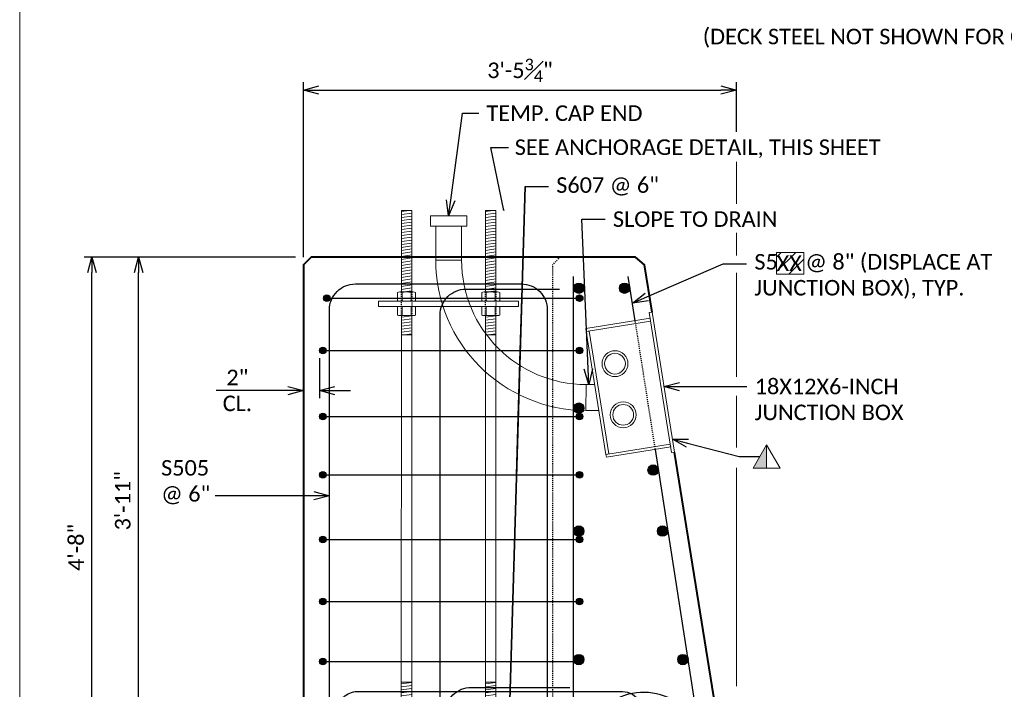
# Model space of a CAD drawing. Extents: x -3074 to 205, y -4612 to -1849.
# Tile 3 of 24: x -1415 to -1320, y -2315 to -2251. Entities that reach past the tile are written whole.
import ezdxf
from ezdxf import colors
from ezdxf.entities.mleader import LeaderData, LeaderLine
from ezdxf.enums import TextEntityAlignment as Align
from ezdxf.math import Vec2, Vec3

# ---------------------------------------------------------------- set-up
doc = ezdxf.new("R2010")
doc.units = 0
doc.header["$MEASUREMENT"] = 0
doc.linetypes.add('Wisdot2', pattern=[0.125, 0.0625, -0.0625])
doc.layers.add('B_ANNO_DESIGN_NOTES', color=1, linetype='Continuous', lineweight=18, true_color=0xff0000)
for name, color, linetype, lineweight in [('B_ANNO_DIM', 7, 'Continuous', 18), ('B_ANNO_SYMB', 7, 'Continuous', 18), ('B_ANNO_TEXT', 7, 'Continuous', 18), ('B_CONC_PPT', 12, 'Continuous', 40), ('B_DETAIL', 7, 'Continuous', 18), ('B_DETAIL_HIDDEN', 7, 'Wisdot2', 25), ('B_REBAR', 5, 'Continuous', 25), ('B_STEEL', 92, 'Continuous', 18)]:
    doc.layers.add(name, color=color, linetype=linetype, lineweight=lineweight)
doc.layers.add('B_ANNO_NOPLOT', color=47, linetype='Continuous', lineweight=18, plot=False)
doc.styles.add('Annotative', font='calibri.ttf', dxfattribs={"height": 0.0625})
doc.styles.get("Standard").update_dxf_attribs({"font": 'calibri.ttf'})
doc.dimstyles.new('Annotative', dxfattribs={"dimscale": 0, "dimtxt": 0.0625, "dimasz": 0.0625, "dimexe": 0.03125, "dimexo": 0.03125, "dimgap": 0.03125, "dimtad": 1, "dimdec": 3, "dimzin": 3, "dimdsep": 46, "dimlunit": 4, "dimtxsty": 'Standard', "dimblk": 'OPEN30', "dimcen": 0.03125, "dimaunit": 1, "dimadec": 0, "dimazin": 3, "dimtfac": 0.75, "dimtdec": 3, "dimtofl": 0, "dimtmove": 0, "dimatfit": 3, "dimldrblk": 'OPEN30', "dimfxl": 1, "dimtfill": 1, "dimfrac": 1, "dimtolj": 1, "dimtzin": 0, "dimarcsym": 0})

# ---------------------------------------------------------------- blocks, each defined once
blk = doc.blocks.new('INS_SS56ELEC_BASE')
at = {"layer": 'B_ANNO_NOPLOT', "flags": 128}
blk.add_lwpolyline([(0, 0), (0, 252), (323.9277, 252), (323.9277, 238.8552), (378, 238.8552), (378, 40.4996), (316.5708, 40.4996), (316.5708, 0)], close=True, dxfattribs=at)
at = {"layer": 'B_ANNO_DIM', "style": 'Annotative'}
for tag, p in [('BAR1', (199.7292, 243.0173)), ('BAR2', (201.4129, 162.5233)), ('BAR3', (224.5166, 162.5745))]:
    blk.add_attdef(tag, p, '', height=1.5, dxfattribs=at)
at = {"layer": 'B_ANNO_TEXT', "style": 'Annotative'}
blk.add_attdef('BAR4', (229.4197, 168.6587), '', height=1.5, dxfattribs=at)
blk = doc.blocks.new('rebar - section A')
at = {"layer": 'B_REBAR'}
h = blk.add_hatch(color=256, dxfattribs=at)
edge = h.paths.add_edge_path()
edge.add_arc((26.234, 53), 0.5, 0, 360)
h = blk.add_hatch(color=256, dxfattribs=at)
edge = h.paths.add_edge_path()
edge.add_arc((30.66, 53), 0.5, 0, 360)
h = blk.add_hatch(color=256, dxfattribs=at)
edge = h.paths.add_edge_path()
edge.add_arc((1.949, 52.044), 0.318, 0, 360)
h = blk.add_hatch(color=256, dxfattribs=at)
edge = h.paths.add_edge_path()
edge.add_arc((26.324, 52.044), 0.318, 0, 360)
h = blk.add_hatch(color=256, dxfattribs=at)
edge = h.paths.add_edge_path()
edge.add_arc((1.557, 47), 0.318, 0, 360)
h = blk.add_hatch(color=256, dxfattribs=at)
edge = h.paths.add_edge_path()
edge.add_arc((26.305, 47), 0.318, 0, 360)
h = blk.add_hatch(color=256, dxfattribs=at)
edge = h.paths.add_edge_path()
edge.add_arc((26.234, 41.43), 0.5, 0, 360)
h = blk.add_hatch(color=256, dxfattribs=at)
edge = h.paths.add_edge_path()
edge.add_arc((1.557, 40.624), 0.318, 0, 360)
h = blk.add_hatch(color=256, dxfattribs=at)
edge = h.paths.add_edge_path()
edge.add_arc((26.305, 40.624), 0.318, 0, 360)
h = blk.add_hatch(color=256, dxfattribs=at)
edge = h.paths.add_edge_path()
edge.add_arc((1.557, 35), 0.318, 0, 360)
h = blk.add_hatch(color=256, dxfattribs=at)
edge = h.paths.add_edge_path()
edge.add_arc((26.305, 35), 0.318, 0, 360)
h = blk.add_hatch(color=256, dxfattribs=at)
edge = h.paths.add_edge_path()
edge.add_arc((33.41, 35.46), 0.5, 0, 360)
h = blk.add_hatch(color=256, dxfattribs=at)
edge = h.paths.add_edge_path()
edge.add_arc((26.234, 29.572), 0.5, 0, 360)
h = blk.add_hatch(color=256, dxfattribs=at)
edge = h.paths.add_edge_path()
edge.add_arc((34.316, 29.572), 0.5, 0, 360)
h = blk.add_hatch(color=256, dxfattribs=at)
edge = h.paths.add_edge_path()
edge.add_arc((1.557, 28.764), 0.318, 0, 360)
h = blk.add_hatch(color=256, dxfattribs=at)
edge = h.paths.add_edge_path()
edge.add_arc((26.305, 28.764), 0.318, 0, 360)
h = blk.add_hatch(color=256, dxfattribs=at)
edge = h.paths.add_edge_path()
edge.add_arc((1.557, 22.789), 0.318, 0, 360)
h = blk.add_hatch(color=256, dxfattribs=at)
edge = h.paths.add_edge_path()
edge.add_arc((26.305, 22.789), 0.318, 0, 360)
h = blk.add_hatch(color=256, dxfattribs=at)
edge = h.paths.add_edge_path()
edge.add_arc((1.557, 17), 0.318, 0, 360)
h = blk.add_hatch(color=256, dxfattribs=at)
edge = h.paths.add_edge_path()
edge.add_arc((26.234, 17.18), 0.5, 0, 360)
h = blk.add_hatch(color=256, dxfattribs=at)
edge = h.paths.add_edge_path()
edge.add_arc((26.305, 17), 0.318, 0, 360)
h = blk.add_hatch(color=256, dxfattribs=at)
edge = h.paths.add_edge_path()
edge.add_arc((36.276, 17.18), 0.5, 0, 360)
h = blk.add_hatch(color=256, dxfattribs=at)
edge = h.paths.add_edge_path()
edge.add_arc((1.557, 11), 0.318, 0, 360)
h = blk.add_hatch(color=256, dxfattribs=at)
edge = h.paths.add_edge_path()
edge.add_arc((26.305, 11), 0.318, 0, 360)
h = blk.add_hatch(color=256, dxfattribs=at)
edge = h.paths.add_edge_path()
edge.add_arc((27.4, 5.768), 0.5, 0, 360)
h = blk.add_hatch(color=256, dxfattribs=at)
edge = h.paths.add_edge_path()
edge.add_arc((38.323, 5.768), 0.5, 0, 360)
h = blk.add_hatch(color=256, dxfattribs=at)
edge = h.paths.add_edge_path()
edge.add_arc((1.557, 5), 0.318, 0, 360)
h = blk.add_hatch(color=256, dxfattribs=at)
edge = h.paths.add_edge_path()
edge.add_arc((26.305, 5), 0.318, 0, 360)
h = blk.add_hatch(color=256, dxfattribs=at)
edge = h.paths.add_edge_path()
edge.add_arc((2.057, -1), 0.318, 0, 360)
h = blk.add_hatch(color=256, dxfattribs=at)
edge = h.paths.add_edge_path()
edge.add_arc((26.693, -1), 0.318, 0, 360)
h = blk.add_hatch(color=256, dxfattribs=at)
edge = h.paths.add_edge_path()
edge.add_arc((2.057, -7), 0.318, 0, 360)
h = blk.add_hatch(color=256, dxfattribs=at)
edge = h.paths.add_edge_path()
edge.add_arc((26.693, -7), 0.318, 0, 360)
at = {"layer": 'B_DETAIL_HIDDEN'}
blk.add_line((33.621, 37.455), (31.681, 49.867), dxfattribs=at)
at = {"layer": 'B_REBAR'}
for p, q in [((1.631, 52.044), (26.641, 52.044)), ((1.24, 47), (26.305, 47)), ((1.24, 40.624), (26.305, 40.624)), ((1.24, 35), (26.305, 35)), ((1.24, 28.764), (26.305, 28.764)), ((1.24, 22.789), (26.305, 22.789)), ((1.24, 17), (26.305, 17)), ((1.24, 11), (26.305, 11)), ((40.446, -4.933), (38.408, 8.665)), ((27.436, -5.419), (26.568, 7.298)), ((1.24, 5), (26.305, 5)), ((1.74, -1), (27.01, -1)), ((40.446, -4.933), (47.978, -4.933)), ((1.74, -7), (27.01, -7))]:
    blk.add_line(p, q, dxfattribs=at)
at = {"layer": 'B_REBAR', "flags": 128}
for points in [[(25.714, 54.142), (25.714, 9.179, 1.081794), (37.889, 10.137), (33.621, 37.455)], [(2.207, 2.99), (2.207, 50.916, -0.414214), (4.707, 53.416), (20.707, 53.416, -0.414214), (23.207, 50.916), (23.207, 2.99)], [(12.875, 2.99), (12.875, 50.416, -0.414214), (15.375, 52.916), (24.375, 52.916)], [(24.875, -4.5), (15.875, -4.5, -0.414214), (13.375, -2), (13.375, 12, -0.414214), (15.875, 14.5), (25.375, 14.5)], [(15.01, -4.906), (4.885, -4.906, -0.414214), (3.01, -3.031), (3.01, 12.219, -0.414214), (4.885, 14.094), (30.454, 14.094, -0.272375), (32.093, 13.129), (41.2, -3.263, 0.272375), (42.293, -3.906), (47.978, -3.906)]]:
    blk.add_lwpolyline(points, format="xyb", dxfattribs=at)
blk.add_lwpolyline([(31.681, 49.867), (31.013, 54.142)], dxfattribs=at)
at = {"layer": 'B_REBAR'}
for centre, radius in [((26.234, 53), 0.5), ((30.66, 53), 0.5), ((1.949, 52.044), 0.318), ((26.324, 52.044), 0.318), ((1.557, 47), 0.318), ((26.305, 47), 0.318), ((26.234, 41.43), 0.5), ((1.557, 40.624), 0.318), ((26.305, 40.624), 0.318), ((1.557, 35), 0.318), ((26.305, 35), 0.318), ((33.41, 35.46), 0.5), ((26.234, 29.572), 0.5), ((34.316, 29.572), 0.5), ((1.557, 28.764), 0.318), ((26.305, 28.764), 0.318), ((1.557, 22.789), 0.318), ((26.305, 22.789), 0.318), ((1.557, 17), 0.318), ((26.234, 17.18), 0.5), ((36.276, 17.18), 0.5), ((1.557, 11), 0.318), ((26.305, 11), 0.318), ((27.4, 5.768), 0.5), ((38.323, 5.768), 0.5), ((1.557, 5), 0.318), ((26.305, 5), 0.318), ((2.057, -1), 0.318), ((26.693, -1), 0.318), ((2.057, -7), 0.318), ((26.693, -7), 0.318)]:
    blk.add_circle(centre, radius, dxfattribs=at)
blk.add_arc((32.48, 8.05), 5.96, 5.92096, 187.24925, dxfattribs=at)
blk = doc.blocks.new('_Open30')
at = {"color": 0, "linetype": 'ByBlock', "lineweight": -2}
for p, q in [((-1, 0.268), (0, 0)), ((0, 0), (-1, -0.268)), ((0, 0), (-1, 0))]:
    blk.add_line(p, q, dxfattribs=at)
blk = doc.blocks.new('*D1339')
at = {"layer": 'B_ANNO_DIM', "color": 0, "lineweight": -2, "transparency": 16777216}
for p, q in [((27.35, 94.103), (27.35, 110.966)), ((28.85, 110.216), (67.6, 110.216)), ((69.1, 106.178), (69.1, 110.966))]:
    blk.add_line(p, q, dxfattribs=at)
at = {"layer": 'Defpoints', "color": 0, "transparency": 16777216}
for p in [(69.1, 110.216), (69.1, 105.428), (27.35, 93.353)]:
    blk.add_point(p, dxfattribs=at)
at = {"layer": 'B_ANNO_DIM', "color": 0, "lineweight": -2, "transparency": 16777216, "xscale": 1.5, "yscale": 1.5, "zscale": 1.5, "rotation": 180}
blk.add_blockref('_Open30', (27.35, 110.216), dxfattribs=at)
at = {"layer": 'B_ANNO_DIM', "color": 0, "lineweight": -2, "transparency": 16777216, "xscale": 1.5, "yscale": 1.5, "zscale": 1.5}
blk.add_blockref('_Open30', (69.1, 110.216), dxfattribs=at)
at = {"layer": 'B_ANNO_DIM', "color": 0, "transparency": 16777216, "insert": (48.225, 112.119), "char_height": 1.5, "attachment_point": 5, "bg_fill": 3, "box_fill_scale": 1.25, "bg_fill_color": 256, "bg_fill_true_color": 13158600, "bg_fill_transparency": 0}
blk.add_mtext('\\A1;3\'-5{\\H0.75x;\\S3#4;}"', dxfattribs=at)
blk = doc.blocks.new('triangle half solid')
at = {"layer": 'B_ANNO_SYMB'}
blk.add_hatch(color=256, dxfattribs=at).paths.add_polyline_path([(-2.44, 0.375), (-2.44, -1.875), (-3.739, -1.875)])
at = {"layer": 'B_ANNO_SYMB', "flags": 128}
for points in [[(-3.739, -1.875), (-2.44, 0.375), (-1.141, -1.875), (-3.739, -1.875)], [(-2.44, 0.375), (-2.44, -1.875), (-3.739, -1.875), (-2.44, 0.375)]]:
    blk.add_lwpolyline(points, dxfattribs=at)
blk = doc.blocks.new('*D1323')
at = {"layer": 'B_ANNO_DIM', "color": 0, "lineweight": -2, "transparency": 16777216}
for p, q in [((26.6, 94.103), (6.213, 94.103)), ((6.963, 39.603), (6.963, 92.603)), ((27.35, 38.103), (6.213, 38.103))]:
    blk.add_line(p, q, dxfattribs=at)
at = {"layer": 'Defpoints', "color": 0, "transparency": 16777216}
for p in [(6.963, 94.103), (27.35, 94.103), (28.1, 38.103)]:
    blk.add_point(p, dxfattribs=at)
at = {"layer": 'B_ANNO_DIM', "color": 0, "lineweight": -2, "transparency": 16777216, "xscale": 1.5, "yscale": 1.5, "zscale": 1.5}
for p, rotation in [((6.963, 94.103), 90), ((6.963, 38.103), 270)]:
    blk.add_blockref('_Open30', p, dxfattribs=dict(at, rotation=rotation))
at = {"layer": 'B_ANNO_DIM', "color": 0, "transparency": 16777216, "insert": (5.444, 66.103), "char_height": 1.5, "attachment_point": 5, "rotation": 90, "bg_fill": 3, "box_fill_scale": 1.25, "bg_fill_color": 256, "bg_fill_true_color": 13158600, "bg_fill_transparency": 0}
blk.add_mtext('\\A1;4\'-8"', dxfattribs=at)
blk = doc.blocks.new('*D1317')
at = {"layer": 'B_ANNO_DIM', "color": 0, "lineweight": -2, "transparency": 16777216}
for p, q in [((11.458, 48.603), (11.458, 92.603)), ((34.462, 47.103), (10.708, 47.103))]:
    blk.add_line(p, q, dxfattribs=at)
at = {"layer": 'Defpoints', "color": 0, "transparency": 16777216}
for p in [(11.458, 94.103), (11.458, 94.103), (35.212, 47.103)]:
    blk.add_point(p, dxfattribs=at)
at = {"layer": 'B_ANNO_DIM', "color": 0, "lineweight": -2, "transparency": 16777216, "xscale": 1.5, "yscale": 1.5, "zscale": 1.5}
for p, rotation in [((11.458, 94.103), 90), ((11.458, 47.103), 270)]:
    blk.add_blockref('_Open30', p, dxfattribs=dict(at, rotation=rotation))
at = {"layer": 'B_ANNO_DIM', "color": 0, "transparency": 16777216, "insert": (9.939, 70.603), "char_height": 1.5, "attachment_point": 5, "rotation": 90, "bg_fill": 3, "box_fill_scale": 1.25, "bg_fill_color": 256, "bg_fill_true_color": 13158600, "bg_fill_transparency": 0}
blk.add_mtext('\\A1;3\'-11"', dxfattribs=at)
blk = doc.blocks.new('*D1320')
at = {"layer": 'B_ANNO_DIM', "color": 0, "lineweight": -2, "transparency": 16777216}
for p, q in [((28.893, 84.353), (28.893, 80.485)), ((25.85, 81.235), (18.952, 81.235)), ((30.393, 81.235), (31.893, 81.235))]:
    blk.add_line(p, q, dxfattribs=at)
at = {"layer": 'Defpoints', "color": 0, "transparency": 16777216}
for p in [(28.893, 85.103), (27.35, 81.235), (28.893, 81.235)]:
    blk.add_point(p, dxfattribs=at)
at = {"layer": 'B_ANNO_DIM', "color": 0, "lineweight": -2, "transparency": 16777216, "xscale": 1.5, "yscale": 1.5, "zscale": 1.5}
blk.add_blockref('_Open30', (27.35, 81.235), dxfattribs=at)
at = {"layer": 'B_ANNO_DIM', "color": 0, "lineweight": -2, "transparency": 16777216, "xscale": 1.5, "yscale": 1.5, "zscale": 1.5, "rotation": 180}
blk.add_blockref('_Open30', (28.893, 81.235), dxfattribs=at)
at = {"layer": 'B_ANNO_DIM', "color": 0, "transparency": 16777216, "insert": (20.983, 81.235), "char_height": 1.5, "attachment_point": 5}
blk.add_mtext('\\A1;2"\\PCL.', dxfattribs=at)
blk = doc.blocks.new('*U1300')
at = {"layer": 'B_ANNO_NOPLOT', "flags": 128}
blk.add_lwpolyline([(0, 0), (0, 252), (323.9277, 252), (323.9277, 238.8552), (378, 238.8552), (378, 40.4996), (316.5708, 40.4996), (316.5708, 0)], close=True, dxfattribs=at)
blk = doc.blocks.new('11.5 bolt dia. - section')
at = {"layer": 'B_STEEL'}
h = blk.add_hatch(dxfattribs=at)
h.set_pattern_fill('USER', color=256, scale=0.286, angle=8, style=0, pattern_type=0)
h.set_pattern_definition([(8, (-1379.83424, -2292.87323), (-0.039803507, 0.283216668), [])])
h.paths.add_polyline_path([(-4.559, 5.887), (-3.559, 5.887), (-3.559, 13.75), (-4.559, 13.75)])
h = blk.add_hatch(dxfattribs=at)
h.set_pattern_fill('USER', color=256, scale=0.286, angle=8, style=0, pattern_type=0)
h.set_pattern_definition([(8, (-1371.71092, -2292.87323), (-0.039803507, 0.283216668), [])])
h.paths.add_polyline_path([(3.564, 5.887), (4.564, 5.887), (4.564, 13.75), (3.564, 13.75)])
h = blk.add_hatch(dxfattribs=at)
h.set_pattern_fill('USER', color=256, scale=0.286, angle=8, style=0, pattern_type=0)
h.set_pattern_definition([(8, (-1379.83424, -2297.01023), (-0.039803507, 0.283216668), [])])
h.paths.add_polyline_path([(-4.559, 1.75), (-3.559, 1.75), (-3.559, 3.613), (-4.559, 3.613)])
h = blk.add_hatch(dxfattribs=at)
h.set_pattern_fill('USER', color=256, scale=0.286, angle=8, style=0, pattern_type=0)
h.set_pattern_definition([(8, (-1371.71092, -2297.01023), (-0.039803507, 0.283216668), [])])
h.paths.add_polyline_path([(3.564, 1.75), (4.564, 1.75), (4.564, 3.613), (3.564, 3.613)])
h = blk.add_hatch(dxfattribs=at)
h.set_pattern_fill('USER', color=256, scale=0.286, angle=8, style=0, pattern_type=0)
h.set_pattern_definition([(8, (-1379.8376, -2332.37323), (-0.039803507, 0.283216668), [])])
h.paths.add_polyline_path([(-4.562, -33.613), (-3.559, -33.613), (-3.559, -31.75), (-4.562, -31.75)])
h = blk.add_hatch(dxfattribs=at)
h.set_pattern_fill('USER', color=256, scale=0.286, angle=8, style=0, pattern_type=0)
h.set_pattern_definition([(8, (-1371.7143, -2332.37323), (-0.039803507, 0.283216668), [])])
h.paths.add_polyline_path([(3.561, -33.613), (4.564, -33.613), (4.564, -31.75), (3.561, -31.75)])
h = blk.add_hatch(dxfattribs=at)
h.set_pattern_fill('USER', color=256, scale=0.286, angle=8, style=0, pattern_type=0)
h.set_pattern_definition([(8, (-1379.8376, -2336.51023), (-0.039803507, 0.283216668), [])])
h.paths.add_polyline_path([(-4.562, -37.75), (-3.562, -37.75), (-3.562, -35.887), (-4.562, -35.887)])
h = blk.add_hatch(dxfattribs=at)
h.set_pattern_fill('USER', color=256, scale=0.286, angle=8, style=0, pattern_type=0)
h.set_pattern_definition([(8, (-1371.7143, -2336.51023), (-0.039803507, 0.283216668), [])])
h.paths.add_polyline_path([(3.561, -37.75), (4.561, -37.75), (4.561, -35.887), (3.561, -35.887)])
at = {"layer": 'B_DETAIL_HIDDEN', "ltscale": 0.25, "flags": 128}
for points in [[(-4.559, 3.613), (-4.559, 5.887)], [(-3.559, 5.887), (-3.559, 3.613)], [(3.564, 3.613), (3.564, 5.887)], [(4.564, 5.887), (4.564, 3.613)], [(-4.562, -35.887), (-4.562, -33.613)], [(-3.562, -33.613), (-3.562, -35.887)], [(3.561, -35.887), (3.561, -33.613)], [(4.561, -33.613), (4.561, -35.887)]]:
    blk.add_lwpolyline(points, dxfattribs=at)
at = {"layer": 'B_STEEL'}
for p, q in [((-4.708, 5.887), (-3.409, 5.887)), ((-4.492, 5.05), (-4.492, 5.837)), ((-3.626, 5.05), (-3.626, 5.837)), ((3.415, 5.887), (4.714, 5.887)), ((3.631, 5.05), (3.631, 5.837)), ((4.497, 5.05), (4.497, 5.837)), ((6.75, 5), (6.75, 4.5)), ((-4.492, 4.45), (-4.492, 3.663)), ((-3.626, 4.45), (-3.626, 3.663)), ((3.631, 4.45), (3.631, 3.663)), ((4.497, 4.45), (4.497, 3.663)), ((-4.708, 3.613), (-3.409, 3.613)), ((3.415, 3.613), (4.714, 3.613)), ((-3.413, -33.613), (-4.712, -33.613)), ((-4.495, -34.45), (-4.495, -33.663)), ((-3.629, -34.45), (-3.629, -33.663)), ((4.71, -33.613), (3.411, -33.613)), ((3.628, -34.45), (3.628, -33.663)), ((4.494, -34.45), (4.494, -33.663)), ((-4.495, -35.05), (-4.495, -35.837)), ((-3.629, -35.05), (-3.629, -35.837)), ((3.628, -35.05), (3.628, -35.837)), ((4.494, -35.05), (4.494, -35.837)), ((6.75, -34.5), (6.75, -35)), ((-3.413, -35.887), (-4.712, -35.887)), ((4.71, -35.887), (3.411, -35.887))]:
    blk.add_line(p, q, dxfattribs=at)
at = {"layer": 'B_STEEL', "flags": 128}
for points in [[(-4.559, 5.887), (-3.559, 5.887), (-3.559, 13.75), (-4.559, 13.75), (-4.559, 5.887)], [(3.564, 5.887), (4.564, 5.887), (4.564, 13.75), (3.564, 13.75), (3.564, 5.887)], [(-4.925, 5.05), (-4.925, 5.837)], [(-3.193, 5.837), (-3.193, 5.05)], [(3.198, 5.05), (3.198, 5.837)], [(4.93, 5.837), (4.93, 5.05)], [(6.75, 4.5), (-6.75, 4.5), (-6.75, 5)], [(-6.75, 5), (6.75, 5)], [(-4.925, 4.45), (-4.925, 3.663)], [(-3.193, 3.663), (-3.193, 4.45)], [(3.198, 4.45), (3.198, 3.663)], [(4.93, 3.663), (4.93, 4.45)], [(-4.559, 1.75), (-3.559, 1.75), (-3.559, 3.613), (-4.559, 3.613), (-4.559, 1.75)], [(3.564, 1.75), (4.564, 1.75), (4.564, 3.613), (3.564, 3.613), (3.564, 1.75)], [(-4.562, -31.75), (-4.559, 1.75), (-3.559, 1.75), (-3.559, -31.75), (-4.562, -31.75)], [(3.561, -31.75), (3.564, 1.75), (4.564, 1.75), (4.564, -31.75), (3.561, -31.75)], [(-4.562, -33.613), (-3.559, -33.613), (-3.559, -31.75), (-4.562, -31.75), (-4.562, -33.613)], [(3.561, -33.613), (4.564, -33.613), (4.564, -31.75), (3.561, -31.75), (3.561, -33.613)], [(-4.928, -33.663), (-4.928, -34.45)], [(-3.196, -34.45), (-3.196, -33.663)], [(3.195, -33.663), (3.195, -34.45)], [(4.927, -34.45), (4.927, -33.663)], [(6.75, -35), (-6.75, -35), (-6.75, -34.5)], [(-6.75, -34.5), (6.75, -34.5)], [(-4.928, -35.837), (-4.928, -35.05)], [(-3.196, -35.05), (-3.196, -35.837)], [(3.195, -35.837), (3.195, -35.05)], [(4.927, -35.05), (4.927, -35.837)], [(-4.562, -37.75), (-3.562, -37.75), (-3.562, -35.887), (-4.562, -35.887), (-4.562, -37.75)], [(3.561, -37.75), (4.561, -37.75), (4.561, -35.887), (3.561, -35.887), (3.561, -37.75)]]:
    blk.add_lwpolyline(points, dxfattribs=at)
at = {"layer": 'B_STEEL'}
for centre, radius, start, end in [((-4.708, 5.393), 0.494, 63.9914, 116.00857), ((-4.059, 3.987), 1.9, 76.8261, 103.17394), ((-3.409, 5.393), 0.494, 63.9914, 116.00857), ((3.415, 5.393), 0.494, 63.9914, 116.00857), ((4.064, 3.987), 1.9, 76.8261, 103.17394), ((4.714, 5.393), 0.494, 63.9914, 116.00857), ((-4.708, 5.494), 0.494, 243.9914, 296.0086), ((-4.059, 6.9), 1.9, 256.8261, 283.1739), ((-3.409, 5.494), 0.494, 243.9914, 296.0086), ((3.415, 5.494), 0.494, 243.9914, 296.0086), ((4.064, 6.9), 1.9, 256.8261, 283.1739), ((4.714, 5.494), 0.494, 243.9914, 296.0086), ((-4.708, 4.006), 0.494, 63.9914, 116.0086), ((-4.059, 2.6), 1.9, 76.8261, 103.1739), ((-3.409, 4.006), 0.494, 63.9914, 116.0086), ((3.415, 4.006), 0.494, 63.9914, 116.0086), ((4.064, 2.6), 1.9, 76.8261, 103.1739), ((4.714, 4.006), 0.494, 63.9914, 116.0086), ((-4.708, 4.107), 0.494, 243.99143, 296.0086), ((-4.059, 5.513), 1.9, 256.82606, 283.1739), ((-3.409, 4.107), 0.494, 243.99143, 296.0086), ((3.415, 4.107), 0.494, 243.99143, 296.0086), ((4.064, 5.513), 1.9, 256.82606, 283.1739), ((4.714, 4.107), 0.494, 243.99143, 296.0086), ((-4.712, -34.107), 0.494, 63.99143, 116.0086), ((-4.062, -35.513), 1.9, 76.82606, 103.1739), ((-3.413, -34.107), 0.494, 63.99143, 116.0086), ((3.411, -34.107), 0.494, 63.99143, 116.0086), ((4.061, -35.513), 1.9, 76.82606, 103.1739), ((4.71, -34.107), 0.494, 63.99143, 116.0086), ((-4.712, -34.006), 0.494, 243.9914, 296.0086), ((-4.712, -35.494), 0.494, 63.9914, 116.0086), ((-4.062, -32.6), 1.9, 256.8261, 283.1739), ((-4.062, -36.9), 1.9, 76.8261, 103.1739), ((-3.413, -34.006), 0.494, 243.9914, 296.0086), ((-3.413, -35.494), 0.494, 63.9914, 116.0086), ((3.411, -34.006), 0.494, 243.9914, 296.0086), ((3.411, -35.494), 0.494, 63.9914, 116.0086), ((4.061, -32.6), 1.9, 256.8261, 283.1739), ((4.061, -36.9), 1.9, 76.8261, 103.1739), ((4.71, -34.006), 0.494, 243.9914, 296.0086), ((4.71, -35.494), 0.494, 63.9914, 116.0086), ((-4.712, -35.393), 0.494, 243.9914, 296.00857), ((-4.062, -33.987), 1.9, 256.8261, 283.17394), ((-3.413, -35.393), 0.494, 243.9914, 296.00857), ((3.411, -35.393), 0.494, 243.9914, 296.00857), ((4.061, -33.987), 1.9, 256.8261, 283.17394), ((4.71, -35.393), 0.494, 243.9914, 296.00857)]:
    blk.add_arc(centre, radius, start, end, dxfattribs=at)
blk = doc.blocks.new('*U1356')
at = {"layer": 'B_ANNO_NOPLOT', "flags": 128}
blk.add_lwpolyline([(0, 0), (0, 252), (323.92766, 252), (323.92766, 238.85516), (378, 238.85516), (378, 40.49961), (316.57075, 40.49961), (316.57075, 0)], close=True, dxfattribs=at)
at = {"layer": 'B_ANNO_DIM', "style": 'Annotative'}
blk.add_attdef('DIM5', text='', height=1.5, dxfattribs=at).set_placement((141.49998, 90.0458), align=Align.CENTER)
blk.add_attdef('DIM3', text='', height=1.5, rotation=90, dxfattribs=at).set_placement((6.19206, 33.51595), align=Align.CENTER)
blk.add_attdef('BAR17', (43.38748, 16.191), '', height=1.5, dxfattribs=at)
at = {"layer": 'B_ANNO_TEXT', "style": 'Annotative'}
for tag, p in [('#BR9', (229.59817, 29.4754)), ('BL3', (239.75851, 29.46557)), ('#BR10', (229.48709, 18.11962)), ('BL4', (239.75851, 18.08637))]:
    blk.add_attdef(tag, text='', height=1.5, dxfattribs=at).set_placement(p, align=Align.CENTER)
blk = doc.blocks.new('*U105')
at = {"layer": 'B_ANNO_NOPLOT', "flags": 128}
blk.add_lwpolyline([(0, 0), (0, 252), (323.9277, 252), (323.9277, 238.8552), (378, 238.8552), (378, 40.4996), (316.5708, 40.4996), (316.5708, 0)], close=True, dxfattribs=at)
blk = doc.blocks.new('*U102')
at = {"layer": 'B_ANNO_NOPLOT', "flags": 128}
blk.add_lwpolyline([(0, 0), (0, 252), (323.9277, 252), (323.9277, 238.8552), (378, 238.8552), (378, 40.4996), (316.5708, 40.4996), (316.5708, 0)], close=True, dxfattribs=at)
blk = doc.blocks.new('*U1308')
at = {"layer": 'B_ANNO_DESIGN_NOTES'}
h = blk.add_hatch(dxfattribs=at)
h.set_pattern_fill('ANSI31', color=256, scale=8)
h.set_pattern_definition([(45, (67.4796, 217.749), (-0.707107, 0.707107), [])])
h.paths.add_polyline_path([(72.96442, 94.5553), (75.5724, 94.5553), (75.5724, 92.4581), (72.96442, 92.4581)])
blk.add_lwpolyline([(72.96442, 94.5553), (75.5724, 94.5553), (75.5724, 92.4581), (72.96442, 92.4581)], close=True, dxfattribs=at)
at = {"layer": 'B_ANNO_DIM'}
for p, q in [((69.09975, 82.56704), (69.09975, 92.57639)), ((69.09975, 75.72333), (69.09975, 80.71282)), ((69.09975, 52.71377), (69.09975, 73.76567))]:
    blk.add_line(p, q, dxfattribs=at)
at = {"layer": 'B_ANNO_NOPLOT', "flags": 128}
blk.add_lwpolyline([(0, 0), (0, 252), (323.92766, 252), (323.92766, 238.85516), (378, 238.85516), (378, 40.49961), (316.57075, 40.49961), (316.57075, 0)], close=True, dxfattribs=at)
at = {"layer": 'B_CONC_PPT', "lineweight": 40, "flags": 128}
blk.add_lwpolyline([(69.09975, 38.10288), (63.12355, 75.28815)], dxfattribs=at)
at = {"layer": 'B_DETAIL'}
for p, q in [((54.59977, 81.81119), (54.57941, 79.31117)), ((55.42697, 81.81119), (54.59977, 81.81119)), ((55.82876, 79.31117), (54.59912, 79.31117))]:
    blk.add_line(p, q, dxfattribs=at)
at = {"layer": 'B_DETAIL', "flags": 128}
for points in [[(60.67344, 88.7498), (60.95285, 88.7947), (63.12357, 75.28802), (62.84415, 75.24312), (60.67344, 88.7498)], [(54.5604, 87.2032), (60.76182, 88.19986), (60.80673, 87.92044), (54.60531, 86.92378), (54.5604, 87.2032)], [(54.60531, 86.92378), (54.88275, 86.96837), (56.78688, 75.12041), (56.50944, 75.07582), (54.60531, 86.92378)], [(62.75529, 75.79602), (56.55387, 74.79937), (56.50944, 75.07582), (62.71086, 76.07248), (62.75529, 75.79602)]]:
    blk.add_lwpolyline(points, dxfattribs=at)
at = {"layer": 'B_DETAIL'}
for centre, radius in [((57.38167, 83.82607), 1.25), ((57.38167, 83.82607), 1), ((58.17506, 78.88942), 1.25), ((58.17506, 78.88942), 1)]:
    blk.add_circle(centre, radius, dxfattribs=at)
blk.add_blockref('rebar - section A', (27.65284, 38.10288))
at = {"color": 7, "linetype": 'Continuous', "lineweight": 18}
blk.add_blockref('triangle half solid', (74.4323, 75.63138), dxfattribs=at)
at = {"layer": 'B_ANNO_DIM', "style": 'Annotative'}
for tag, p in [('BAR13', (350.74001, 209.55344)), ('BAR7', (76.98039, 199.62533)), ('BAR8', (76.9892, 192.95794)), ('BAR11', (77.00348, 166.67484)), ('BAR12', (76.97079, 161.32256)), ('BAR9', (77.07092, 141.25155)), ('BAR10', (77.03472, 137.23523)), ('BAR14', (72.9584, 92.76321))]:
    blk.add_attdef(tag, p, '', height=1.5, dxfattribs=at)
at = {"layer": 'B_ANNO_TEXT', "insert": (65.63479, 116.1265), "char_height": 1.5, "width": 38.4735905, "attachment_point": 1, "style": 'Annotative'}
blk.add_mtext('\\pxqc;(DECK STEEL NOT SHOWN FOR CLARITY)', dxfattribs=at)
at = {"layer": 'B_ANNO_TEXT', "style": 'Annotative'}
for tag, p in [('#BR1', (229.62571, 26.61883)), ('#BR2', (229.62571, 23.77403)), ('#BR3', (229.62571, 20.92923)), ('#BR4', (229.62571, 15.23963)), ('#BR5', (229.62571, 12.39483))]:
    blk.add_attdef(tag, text='', height=1.5, dxfattribs=at).set_placement(p, align=Align.CENTER)
at = {"layer": 'B_ANNO_DIM'}
ml = blk.add_multileader_mtext('Standard', dxfattribs=at)
ml.set_content('18X12X6-INCH\\PJUNCTION BOX', color=256)
ml.set_leader_properties()
ml.set_arrow_properties(name='OPEN30')
ml.build(insert=Vec2(0, 0))
ml.multileader.update_dxf_attribs({"text_right_attachment_type": 3, "dogleg_length": 0.0625, "arrow_head_size": 1.5, "scale": 24})
ctx = ml.context
ctx.base_point, ctx.scale, ctx.char_height, ctx.arrow_head_size, ctx.landing_gap_size, ctx.plane_origin = Vec3(70.1003, 81.61466), 24, 1.5, 1.5, 0.75, Vec3(56.69449, 54.4908)
ctx.right_attachment = 3
notes = []
notes.append((ctx, [(0, (1, 1, 0), (68.6003, 81.61466), (1, 0), 1.5, [(0, [(62.10679, 81.61466), (67.97536, 81.61466), (68.28179, 81.61466)], 0, [])])]))
ctx.mtext.insert, ctx.mtext.flow_direction = Vec3(70.8503, 82.37562), 5
ml = blk.add_multileader_mtext('Standard', dxfattribs=at)
ml.set_content('', color=256)
ml.set_leader_properties()
ml.set_arrow_properties(name='OPEN30')
ml.build(insert=Vec2(0, 0))
ml.multileader.update_dxf_attribs({"text_right_attachment_type": 3, "dogleg_length": 0.0625, "arrow_head_size": 1.5, "scale": 24})
ctx = ml.context
ctx.base_point, ctx.scale, ctx.char_height, ctx.arrow_head_size, ctx.landing_gap_size, ctx.plane_origin = Vec3(71.34286, 74.88138), 24, 1.5, 1.5, 0.75, Vec3(64.40284, 79.57546)
ctx.right_attachment = 3
notes.append((ctx, [(0, (1, 1, 0), (69.84286, 74.88138), (1, 0), 1.5, [(0, [(62.9222, 76.54098), (69.34412, 74.88138), (69.34412, 74.88138)], 0, [])])]))
ctx.mtext.insert, ctx.mtext.flow_direction = Vec3(72.09286, 75.63138), 5
for ctx, leaders in notes:
    for number, flags, end, landing, length, lines in leaders:
        leader = LeaderData()
        leader.index, (leader.has_last_leader_line, leader.has_dogleg_vector, leader.attachment_direction) = number, flags
        leader.last_leader_point, leader.dogleg_vector, leader.dogleg_length = Vec3(end), Vec3(landing), length
        for number, points, colour, breaks in lines:
            line = LeaderLine()
            line.index, line.vertices, line.color, line.breaks = number, Vec3.list(points), colors.encode_raw_color(colour), breaks
            leader.lines.append(line)
        ctx.leaders.append(leader)
dim = blk.add_linear_dim(base=(69.09975, 110.21628), p1=(27.34975, 93.35288), p2=(69.09975, 105.42774), dimstyle='Annotative', dxfattribs=at)
dim.commit()
dim.dimension.update_dxf_attribs({"geometry": '*D1339', "text_midpoint": (48.22475, 112.11868)})
for p, q in [((69.09975, 99.24537), (69.09975, 103.29419)), ((69.09975, 94.26772), (69.09975, 96.45229))]:
    blk.add_line(p, q, dxfattribs=at)
at = {"layer": 'B_DETAIL'}
for p, q in [((40.09974, 93.81119), (40.09974, 97.09318)), ((42.59977, 93.81119), (42.59977, 97.09318)), ((40.09974, 93.81119), (42.59977, 93.81119))]:
    blk.add_line(p, q, dxfattribs=at)
at = {"layer": 'B_DETAIL', "flags": 128}
for points in [[(39.59975, 97.09318), (43.09975, 97.09318), (43.09975, 98.09318), (39.59975, 98.09318), (39.59975, 97.09318)], [(42.59977, 97.09318), (40.09974, 97.09318)]]:
    blk.add_lwpolyline(points, dxfattribs=at)
at = {"layer": 'B_DETAIL'}
for radius in [14.50003, 12]:
    blk.add_arc((54.59977, 93.81119), radius, 180, 270, dxfattribs=at)
at = {"layer": 'B_DETAIL_HIDDEN', "flags": 128}
blk.add_lwpolyline([(52.09975, 94.10288), (51.34975, 93.35288), (51.34975, 38.85288), (52.09975, 38.10288), (52.09975, 38.10288)], dxfattribs=at)
at = {"layer": 'B_ANNO_TEXT', "insert": (47.7215, 105.45478), "char_height": 1.5, "width": 38.4735905, "attachment_point": 1, "style": 'Annotative'}
blk.add_mtext('\\pxql;SEE ANCHORAGE DETAIL, THIS SHEET', dxfattribs=at)
at = {"layer": 'B_ANNO_DIM'}
dim = blk.add_linear_dim(base=(6.96281, 94.10288), p1=(28.09975, 38.10288), p2=(27.34975, 94.10288), angle=90, dimstyle='Annotative', dxfattribs=at)
dim.commit()
dim.dimension.update_dxf_attribs({"geometry": '*D1323', "text_midpoint": (5.44435, 66.10288)})
ml = blk.add_multileader_mtext('Standard', dxfattribs=at)
ml.set_content('TEMP. CAP END', color=256)
ml.set_leader_properties()
ml.set_arrow_properties(name='OPEN30')
ml.build(insert=Vec2(0, 0))
ml.multileader.update_dxf_attribs({"text_right_attachment_type": 3, "dogleg_length": 0.0625, "arrow_head_size": 1.5, "scale": 24})
ctx = ml.context
ctx.base_point, ctx.scale, ctx.char_height, ctx.arrow_head_size, ctx.landing_gap_size, ctx.plane_origin = Vec3(44.24968, 107.97839), 24, 1.5, 1.5, 0.75, Vec3(27.38271, 93.79288)
ctx.right_attachment = 3
notes = []
notes.append((ctx, [(0, (1, 1, 0), (42.69349, 107.97839), (1, 0), 1.55618, [(0, [(41.34975, 98.09318), (42.69349, 107.97839), (42.69349, 107.97839)], 0, [])])]))
ctx.mtext.insert, ctx.mtext.flow_direction = Vec3(44.99968, 108.73762), 5
ml = blk.add_multileader_mtext('Standard', dxfattribs=at)
ml.set_content('S607 @ 6"', color=256)
ml.set_leader_properties()
ml.set_arrow_properties(name='OPEN30')
ml.build(insert=Vec2(0, 0))
ml.multileader.update_dxf_attribs({"text_right_attachment_type": 3, "dogleg_length": 0.0625, "arrow_head_size": 1.5, "scale": 24})
ctx = ml.context
ctx.base_point, ctx.scale, ctx.char_height, ctx.arrow_head_size, ctx.landing_gap_size, ctx.plane_origin = Vec3(50.96961, 100.91144), 24, 1.5, 1.5, 0.75, Vec3(33.86823, 86.72593)
ctx.right_attachment = 3
notes.append((ctx, [(0, (1, 1, 0), (48.71961, 100.91144), (1, 0), 2.25, [(10, [(46.8344, 37.10288), (48.71961, 100.91144), (48.71961, 100.91144), (47.01167, 43.10288), (48.71961, 100.91144), (47.18894, 49.10288), (47.36621, 55.10288), (47.54348, 61.10288), (47.71378, 66.86723), (48.71961, 100.91144), (46.65713, 31.10288), (48.71961, 100.91144), (47.89801, 73.10288), (48.06417, 78.72681), (48.25255, 85.10288), (48.40158, 90.14696)], 0, [])])]))
ctx.mtext.insert, ctx.mtext.flow_direction = Vec3(51.71961, 101.80163), 5
ml = blk.add_multileader_mtext('Standard', dxfattribs=at)
ml.set_content('SLOPE TO DRAIN', color=256)
ml.set_leader_properties()
ml.set_arrow_properties(name='OPEN30')
ml.build(insert=Vec2(0, 0))
ml.multileader.update_dxf_attribs({"text_right_attachment_type": 3, "dogleg_length": 0.0625, "arrow_head_size": 1.5, "scale": 24})
ctx = ml.context
ctx.base_point, ctx.scale, ctx.char_height, ctx.arrow_head_size, ctx.landing_gap_size, ctx.plane_origin = Vec3(56.43273, 97.75589), 24, 1.5, 1.5, 0.75, Vec3(39.65852, 83.57039)
ctx.right_attachment = 3
notes.append((ctx, [(0, (1, 1, 0), (54.18273, 97.75589), (1, 0), 2.25, [(0, [(54.86285, 81.81119), (54.18273, 97.75589), (54.18273, 97.75589)], 0, [])])]))
ctx.mtext.insert, ctx.mtext.flow_direction = Vec3(57.18273, 98.51685), 5
ml = blk.add_multileader_mtext('Standard', dxfattribs=at)
ml.set_content('S5     @ 8" (DISPLACE AT\\PJUNCTION BOX), TYP.', color=256)
ml.set_leader_properties()
ml.set_arrow_properties(name='OPEN30')
ml.build(insert=Vec2(0, 0))
ml.multileader.update_dxf_attribs({"text_right_attachment_type": 3, "dogleg_length": 0.0625, "arrow_head_size": 1.5, "scale": 24})
ctx = ml.context
ctx.base_point, ctx.scale, ctx.char_height, ctx.arrow_head_size, ctx.landing_gap_size, ctx.plane_origin = Vec3(70.06868, 93.45034), 24, 1.5, 1.5, 0.75, Vec3(52.96729, 79.26484)
ctx.right_attachment = 3
notes.append((ctx, [(0, (1, 1, 0), (67.81868, 93.45034), (1, 0), 2.25, [(0, [(59.06977, 89.66119), (67.81868, 93.45034), (67.81868, 93.45034)], 0, [])])]))
ctx.mtext.insert, ctx.mtext.flow_direction = Vec3(70.81868, 94.39938), 5
for ctx, leaders in notes:
    for number, flags, end, landing, length, lines in leaders:
        leader = LeaderData()
        leader.index, (leader.has_last_leader_line, leader.has_dogleg_vector, leader.attachment_direction) = number, flags
        leader.last_leader_point, leader.dogleg_vector, leader.dogleg_length = Vec3(end), Vec3(landing), length
        for number, points, colour, breaks in lines:
            line = LeaderLine()
            line.index, line.vertices, line.color, line.breaks = number, Vec3.list(points), colors.encode_raw_color(colour), breaks
            leader.lines.append(line)
        ctx.leaders.append(leader)
dim = blk.add_linear_dim(base=(11.45773, 94.10288), p1=(35.21179, 47.10288), p2=(11.45773, 94.10288), angle=90, text='3\'-11"', dimstyle='Annotative', dxfattribs=at)
dim.commit()
dim.dimension.update_dxf_attribs({"geometry": '*D1317', "text_midpoint": (9.93926, 70.60288)})
at = {"layer": 'B_CONC_PPT', "flags": 128}
blk.add_lwpolyline([(60.95285, 88.7947), (60.21876, 93.36238), (59.34975, 94.10288), (28.09975, 94.10288), (27.34975, 93.35288), (27.34975, 38.85288), (28.09975, 38.10288)], dxfattribs=at)
at = {"layer": 'B_ANNO_DIM'}
dim = blk.add_linear_dim(base=(28.89259, 81.23533), p1=(27.34975, 81.23533), p2=(28.89259, 85.10288), text='2"\\XCL.', dimstyle='Annotative', override={"dimtfill": 0}, dxfattribs=at)
dim.commit()
dim.dimension.update_dxf_attribs({"geometry": '*D1320', "text_midpoint": (20.98347, 81.23533), "dimtype": 160})
ml = blk.add_multileader_mtext('Standard', dxfattribs=at)
ml.set_content('S505\\P@ 6"', color=256)
ml.set_leader_properties()
ml.set_arrow_properties(name='OPEN30')
ml.build(insert=Vec2(0, 0))
ml.multileader.update_dxf_attribs({"text_right_attachment_type": 3, "dogleg_length": 0.0625, "arrow_head_size": 1.5, "scale": 24})
ctx = ml.context
ctx.base_point, ctx.scale, ctx.char_height, ctx.arrow_head_size, ctx.landing_gap_size, ctx.plane_origin = Vec3(12.87982, 73.63289), 24, 1.5, 1.5, 0.75, Vec3(30.02784, 71.08789)
ctx.right_attachment = 3
notes = []
notes.append((ctx, [(0, (1, 1, 0), (20.33828, 71.08789), (-1, 0), 1.5, [(0, [(29.86, 71.08789), (25.06933, 71.08789), (24.31269, 71.08789)], 0, [])])]))
ctx.mtext.insert, ctx.mtext.flow_direction = Vec3(13.62982, 74.52308), 5
for ctx, leaders in notes:
    for number, flags, end, landing, length, lines in leaders:
        leader = LeaderData()
        leader.index, (leader.has_last_leader_line, leader.has_dogleg_vector, leader.attachment_direction) = number, flags
        leader.last_leader_point, leader.dogleg_vector, leader.dogleg_length = Vec3(end), Vec3(landing), length
        for number, points, colour, breaks in lines:
            line = LeaderLine()
            line.index, line.vertices, line.color, line.breaks = number, Vec3.list(points), colors.encode_raw_color(colour), breaks
            leader.lines.append(line)
        ctx.leaders.append(leader)
blk = doc.blocks.new('*U1003')
at = {"layer": 'B_ANNO_NOPLOT', "flags": 128}
blk.add_lwpolyline([(0, 0), (0, 252), (323.92766, 252), (323.92766, 238.85516), (378, 238.85516), (378, 40.49961), (316.57075, 40.49961), (316.57075, 0)], close=True, dxfattribs=at)
at = {"color": 7, "linetype": 'Continuous', "lineweight": 18}
blk.add_blockref('11.5 bolt dia. - section', (41.34709, 84.85268), dxfattribs=at)
at = {"layer": 'B_ANNO_TEXT', "style": 'Annotative'}
blk.add_attdef('AR1', (332.52293, 49.72689), '', height=1.5, dxfattribs=at)
at = {"layer": 'B_ANNO_DIM'}
blk.add_leader([(46.65234, 98.60288), (45.41528, 104.65837), (47.1137, 104.65837)], dimstyle='Annotative', override={"dimscale": 0, "dimgap": 0.03125, "dimtad": 0}, dxfattribs=at)

msp = doc.modelspace()

# ---------------------------------------------------------------- block references
msp.add_blockref('INS_SS56ELEC_BASE', (-1414.998, -2367.75))

# ---------------------------------------------------------------- next in the draw order: block references
ref = msp.add_blockref('*U1308', (-1414.998, -2367.75))
ref.add_attrib('BAR14', 'XX', (-1342.039, -2274.986), dxfattribs={"layer": 'B_ANNO_DIM', "height": 1.5, "style": 'Annotative'})

# ---------------------------------------------------------------- next in the draw order: block references
msp.add_blockref('*U1300', (-1414.998, -2367.75))

# ---------------------------------------------------------------- next in the draw order: block references
msp.add_blockref('*U1003', (-1414.998, -2367.75))

# ---------------------------------------------------------------- next in the draw order: block references
msp.add_blockref('*U1356', (-1414.998, -2367.75))

# ---------------------------------------------------------------- next in the draw order: block references
msp.add_blockref('*U105', (-1414.998, -2367.75))

# ---------------------------------------------------------------- next in the draw order: block references
msp.add_blockref('*U102', (-1414.998, -2367.75))

doc.saveas('drawing.dxf')
